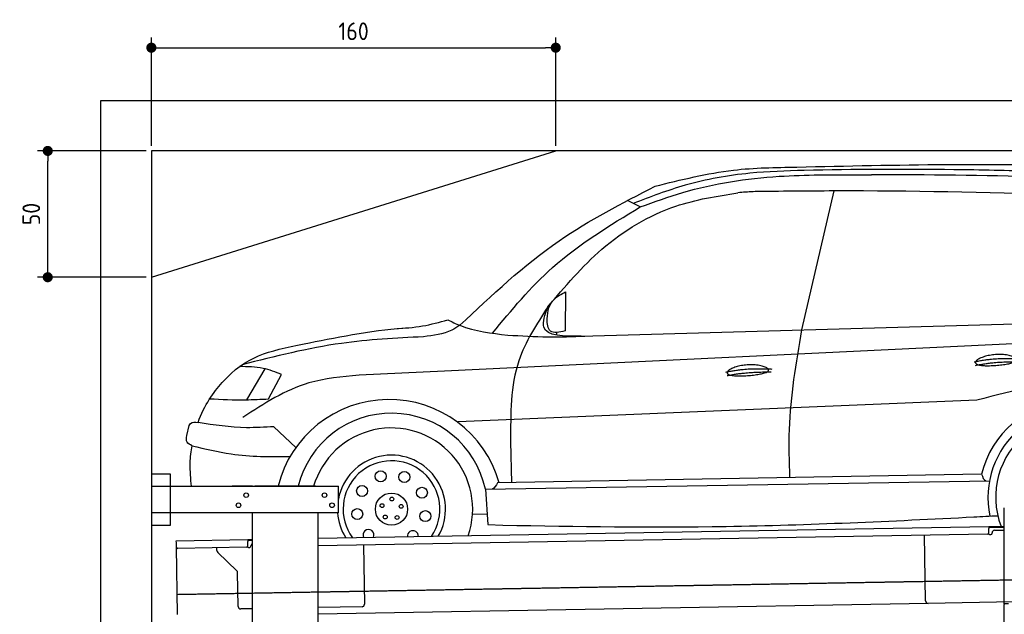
# Model space of a CAD drawing. Header units: millimetres. Extents: x 552 to 7231, y 5817 to 12136.
# Tile 4 of 7: x 552 to 4448, y 9781 to 12136. Entities that reach past the tile are written whole.
import ezdxf

# ---------------------------------------------------------------- set-up
doc = ezdxf.new("R2010")
doc.units = ezdxf.units.MM
doc.linetypes.add('GEN3', pattern=[6.25, 5, -1.25])
doc.layers.get('0').update_dxf_attribs({"lineweight": 25})
doc.layers.add('3', color=6, linetype='GEN3', lineweight=25)
doc.layers.add('4', color=3, linetype='Continuous', lineweight=25)
doc.layers.add('Car', color=10, linetype='Continuous')
doc.styles.get("Standard").update_dxf_attribs({"font": 'ISOCP.SHX'})
doc.dimstyles.new('GEN-ISO$0', dxfattribs={"dimscale": 20, "dimtxt": 3.5, "dimasz": 2, "dimexe": 2, "dimexo": 1, "dimgap": 1.5, "dimtad": 1, "dimdec": 1, "dimlfac": 0.1, "dimdsep": 46, "dimtxsty": 'Standard', "dimblk": 'PUNKT', "dimcen": 2, "dimclrd": 256, "dimclre": 256, "dimclrt": 2, "dimadec": 0, "dimazin": 0, "dimtp": 0.1, "dimtm": 0.1, "dimtfac": 0.71, "dimtdec": 1, "dimtmove": 2, "dimatfit": 3, "dimldrblk": 'PUNKT', "dimfxl": 1, "dimtolj": 1, "dimarcsym": 0})

# ---------------------------------------------------------------- blocks, each defined once
blk = doc.blocks.new('PUNKT')
at = {"layer": '4', "color": 0, "linetype": 'ByBlock'}
blk.add_line((-0.5, 0), (-1, 0), dxfattribs=at)
at = {"layer": '4', "color": 0, "linetype": 'ByBlock', "const_width": 0.5}
blk.add_lwpolyline([(-0.25, 0, 1), (0.25, 0, 1)], format="xyb", close=True, dxfattribs=at)
blk = doc.blocks.new('*D8')
at = {"layer": '4', "lineweight": -2, "transparency": 16777216}
for p, q in [((1052.8, 11615.9), (622.8, 11615.9)), ((662.8, 11155.9), (662.8, 11575.9)), ((1052.8, 11115.9), (622.8, 11115.9))]:
    blk.add_line(p, q, dxfattribs=at)
at = {"layer": 'Defpoints', "color": 0, "transparency": 16777216}
for p in [(662.8, 11615.9), (1072.8, 11615.9), (1072.8, 11115.9)]:
    blk.add_point(p, dxfattribs=at)
at = {"layer": '4', "lineweight": -2, "transparency": 16777216, "xscale": 40, "yscale": 40, "zscale": 40}
for p, rotation in [((662.8, 11615.9), 90), ((662.8, 11115.9), 270)]:
    blk.add_blockref('PUNKT', p, dxfattribs=dict(at, rotation=rotation))
at = {"layer": '4', "color": 2, "transparency": 16777216, "insert": (597.8, 11365.9), "char_height": 70, "attachment_point": 5, "rotation": 90}
blk.add_mtext('\\A1;50', dxfattribs=at)
blk = doc.blocks.new('*D9')
at = {"layer": '4', "lineweight": -2, "transparency": 16777216}
for p, q in [((1072.8, 11635.9), (1072.8, 12064.6)), ((2672.8, 11635.9), (2672.8, 12064.6)), ((1112.8, 12024.6), (2632.8, 12024.6))]:
    blk.add_line(p, q, dxfattribs=at)
at = {"layer": 'Defpoints', "color": 0, "transparency": 16777216}
for p in [(2672.8, 12024.6), (1072.8, 11615.9), (2672.8, 11615.9)]:
    blk.add_point(p, dxfattribs=at)
at = {"layer": '4', "lineweight": -2, "transparency": 16777216, "xscale": 40, "yscale": 40, "zscale": 40, "rotation": 180}
blk.add_blockref('PUNKT', (1072.8, 12024.6), dxfattribs=at)
at = {"layer": '4', "lineweight": -2, "transparency": 16777216, "xscale": 40, "yscale": 40, "zscale": 40}
blk.add_blockref('PUNKT', (2672.8, 12024.6), dxfattribs=at)
at = {"layer": '4', "color": 2, "transparency": 16777216, "insert": (1872.8, 12089.6), "char_height": 70, "attachment_point": 5}
blk.add_mtext('\\A1;160', dxfattribs=at)

msp = doc.modelspace()

# ---------------------------------------------------------------- linework, layer by layer
for p, q in [((872.77, 6065.9), (872.77, 11815.9)), ((872.77, 11815.9), (6472.77, 11815.9)), ((6272.78, 11615.9), (1072.77, 11615.9)), ((1072.77, 11615.9), (1072.77, 6315.9)), ((1072.77, 11115.9), (2672.77, 11615.9)), ((1072.77, 10338.02), (1147.77, 10338.02)), ((1147.77, 10338.02), (1147.77, 10133.02)), ((1072.77, 10288.02), (1812.77, 10288.02)), ((1472.77, 10288.02), (1392.77, 10288.02)), ((1472.77, 10288.02), (1482.77, 10288.02)), ((1722.77, 10288.02), (1482.77, 10288.02)), ((1722.77, 10288.02), (1732.77, 10288.02)), ((1732.77, 10288.02), (1812.77, 10288.02)), ((1812.77, 10183.02), (1812.77, 10288.02)), ((1812.77, 10183.02), (1072.77, 10183.02)), ((1472.77, 8708.02), (1472.77, 10183.02)), ((1732.77, 8027.85), (1732.77, 10183.02)), ((4447.57, 9822.48), (4447.57, 10202.48)), ((4447.57, 9822.48), (4447.57, 10202.48)), ((4447.57, 9822.48), (4447.57, 10202.48)), ((1147.77, 10133.02), (1072.77, 10133.02)), ((4396.09, 10128.56), (4445.89, 10129.43)), ((1732.77, 10082.07), (4386.09, 10128.39)), ((4381.61, 10098.3), (1732.77, 10052.07)), ((4136.19, 9833.98), (4131.65, 10093.94)), ((4386.09, 10128.39), (4396.09, 10128.56)), ((4386.09, 10128.39), (4386.23, 10120.39)), ((4396.16, 10124.56), (4386.16, 10124.39)), ((4386.52, 10103.39), (4386.23, 10120.39)), ((4389.13, 10097.43), (4394.13, 10097.52)), ((4447.57, 10125.46), (4396.16, 10124.56)), ((4399.04, 10102.61), (4399.02, 10103.61)), ((4408.85, 10113.78), (4447.57, 10114.46)), ((1171.58, 10072.28), (1454.03, 10077.21)), ((1171.72, 10064.28), (1171.58, 10072.28)), ((1172.01, 10047.28), (1171.72, 10064.28)), ((1454.03, 10077.21), (1464.03, 10077.38)), ((1454.03, 10077.21), (1454.17, 10069.21)), ((1464.1, 10073.38), (1454.1, 10073.21)), ((1454.47, 10052.21), (1454.17, 10069.21)), ((1464.03, 10077.38), (1472.77, 10077.53)), ((1472.77, 10073.53), (1464.1, 10073.38)), ((1466.99, 10051.43), (1466.97, 10052.43)), ((1911.99, 10055.2), (1916.07, 9821.23)), ((1176.67, 9780.32), (1172.01, 10047.28)), ((1449.56, 10047.12), (1177.1, 10042.37)), ((1332.28, 10033.22), (1332.08, 10045.07)), ((1410.76, 9953.36), (1335.34, 10026.2)), ((1457.08, 10046.26), (1462.07, 10046.34)), ((1416.15, 9812.51), (1413.81, 9946.34)), ((4146.36, 9824.16), (1732.77, 9782.03)), ((4483.57, 9830.04), (4146.36, 9824.16)), ((4447.57, 9822.48), (4447.57, 9819.48)), ((4463.57, 9822.48), (4447.57, 9822.48)), ((4447.57, 9822.48), (4447.57, 9819.48)), ((4463.57, 9822.48), (4447.57, 9822.48)), ((4447.57, 9822.48), (4447.57, 9819.48)), ((4463.57, 9822.48), (4447.57, 9822.48)), ((4447.57, 8097.48), (4447.57, 9819.48)), ((1472.77, 9803.49), (1426.32, 9802.68)), ((1906.25, 9811.06), (1732.77, 9808.03))]:
    msp.add_line(p, q)
for centre in [(1447.77, 10253.02), (1757.77, 10253.02), (1417.77, 10213.02), (1787.77, 10213.02)]:
    msp.add_circle(centre, 9)
for centre, radius, start, end in [((4381.53, 10103.3), 5, 271, 1), ((4389.04, 10102.43), 5, 214.23672, 271), ((4394.04, 10102.52), 5, 271, 1), ((4409.02, 10103.78), 10, 91, 181), ((1449.47, 10052.12), 5, 271, 1), ((1461.99, 10051.34), 5, 271, 1), ((1476.97, 10052.6), 10, 114.78744, 181), ((1177.01, 10047.37), 5, 181, 271), ((1342.28, 10033.39), 10, 181, 226), ((1456.99, 10051.25), 5, 214.23672, 271), ((1403.81, 9946.17), 10, 1, 46), ((1906.07, 9821.06), 10, 271, 1), ((4146.19, 9834.15), 10, 181, 271), ((1426.15, 9812.68), 10, 181, 271)]:
    msp.add_arc(centre, radius, start, end)
at = {"layer": '3'}
msp.add_line((1175.28, 9860.3), (6230.45, 9948.53), dxfattribs=at)
at = {"layer": 'Car'}
for p, q in [((3772.51, 11457.36), (3645.22, 10906.99)), ((3007.24, 11393.99), (2956.35, 11419.11)), ((2711.06, 11057.86), (2709.82, 10903.61)), ((2647.41, 10998.03), (2640.97, 10997.92)), ((2773.84, 10882), (4773.87, 10939.36)), ((5121.19, 10882.32), (2232.37, 10743.68)), ((2675.96, 10897.18), (2675.16, 10886.79)), ((1521.92, 10753.12), (1449.52, 10630.62)), ((1536.64, 10634.12), (1588.08, 10730.96)), ((2232.37, 10743.68), (1894.53, 10727.47)), ((4338.9, 10628.51), (2286.54, 10543.79)), ((1212.79, 10488.63), (1222.89, 10528.52)), ((1644.3, 10441.27), (1557.92, 10524.1)), ((2494.4, 10465.45), (2497.62, 10302.4)), ((4357.98, 10336.49), (2442.94, 10301.4)), ((1290.51, 10288.83), (1290.45, 10288.02)), ((1290.51, 10288.83), (1294.16, 10288.02)), ((2394.35, 10276.8), (4388.73, 10309.76)), ((2394.35, 10276.8), (2403.81, 10137.32)), ((2343.58, 10178.16), (2402.25, 10179.57)), ((2403.81, 10137.32), (2463.95, 10134.12))]:
    msp.add_line(p, q, dxfattribs=at)
for centre, radius in [((1980.02, 10327.6), 21.71), ((2073.55, 10324.77), 21.71), ((1906.55, 10269.64), 21.71), ((2022.9, 10197.7), 63.76), ((2143.38, 10262.48), 21.71), ((1985.51, 10211.51), 7.59), ((2024.48, 10237.53), 7.59), ((2061.27, 10208.5), 7.59), ((1887.52, 10178.03), 21.71), ((1998.2, 10166.41), 7.59), ((2045.02, 10164.54), 7.59), ((2156.84, 10169.88), 21.71)]:
    msp.add_circle(centre, radius, dxfattribs=at)
for centre, radius, start, end in [((2013.35, 10178.88), 452.82, 15.71402, 166.05283), ((4734.62, 10244.98), 387.6, 25.37775, 166.34429), ((4734.62, 10244.98), 351.9, 2.76544, 192.28875), ((2022.9, 10197.7), 379.79, 12.02177, 166.24225), ((4734.62, 10244.98), 321.28, 340.88388, 201.11612), ((2022.9, 10197.7), 321.28, 340.87454, 163.67252), ((2022.9, 10197.7), 213.75, 329.85765, 169.42883), ((2022.9, 10197.7), 191.3, 325.70019, 216.29981), ((2022.9, 10197.7), 213.75, 183.93814, 212.14235), ((1931.84, 10095.61), 21.71, 333.39049, 208.60951), ((2107.62, 10090.3), 21.71, 356.56144, 185.43856)]:
    msp.add_arc(centre, radius, start, end, dxfattribs=at)
for points in [[(4931.2, 11514.73), (4566.99, 11534.35), (4247.34, 11541.5), (3655.91, 11538.53), (3441.28, 11527.41), (3184.61, 11479.82), (2979.22, 11407.82)], [(3065.05, 11475.87), (3375.91, 11539.77), (3626.26, 11551.9)], [(3626.26, 11551.9), (4810.61, 11552.52), (5079.9, 11537.89)], [(3007.24, 11393.99), (3175.16, 11451.17), (3556.35, 11515.3), (3875.06, 11520.87)], [(4933.93, 11486.72), (4586.65, 11510.36), (3922.55, 11520.57)], [(2293.63, 10925.41), (2686.54, 11260.18), (3066.14, 11475.89)], [(3514.27, 11455.44), (3453.77, 11454.54), (3393.31, 11450.01)], [(4725.76, 11440.91), (3834.47, 11457.45), (3514.27, 11455.44)], [(2641.11, 10998.13), (2855.35, 11226.76), (3148, 11397.3), (3393.31, 11450.01)], [(2422.29, 10894.38), (2659.99, 11153.93), (3007.24, 11393.99)], [(2709.82, 10903.61), (2652.13, 10902.6), (2639.04, 10951.31), (2666.48, 11028.21), (2711.06, 11057.86)], [(2641.11, 10998.13), (2526.94, 10785.38), (2494.4, 10465.45)], [(2773.84, 10882), (2625.69, 10918.3), (2641.11, 10998.13)], [(2036.25, 10911.95), (2146.21, 10922.99), (2245.33, 10947.22)], [(2245.33, 10947.22), (2293.63, 10925.41), (2483.07, 10886.86)], [(2293.63, 10925.41), (2261.64, 10906.23), (2149.16, 10880.08)], [(2149.16, 10880.08), (1824.85, 10853.93), (1431.87, 10769.2)], [(2483.07, 10886.86), (2641.28, 10879.88), (2788.53, 10882.42)], [(3645.22, 10906.99), (3596.1, 10513.1), (3597.99, 10322.56)], [(1588.08, 10730.96), (1514.89, 10754.72), (1421.96, 10762.17)], [(1894.53, 10727.47), (1695.29, 10697.04), (1435.34, 10560.9)], [(1303.6, 10634.57), (1445.12, 10630.56), (1536.64, 10634.12)], [(1222.89, 10528.52), (1228.09, 10536.66), (1257.45, 10540.37)], [(1557.92, 10524.1), (1448.86, 10520.11), (1257.45, 10540.37)], [(1233.9, 10448.92), (1213.97, 10463.03), (1212.79, 10488.63)], [(1233.9, 10448.92), (1388.16, 10416.17), (1621.34, 10405.54)]]:
    msp.add_spline(points, degree=3, dxfattribs=at)
for points, degree in [([(3875.06, 11520.87), (3890.89, 11520.77), (3906.72, 11520.67), (3922.55, 11520.57)], 3), ([(4328.46, 10780.52), (4403.57, 10798.73), (4509.96, 10793)], 2), ([(3345.94, 10739.9), (3421.06, 10758.1), (3527.45, 10752.38)], 2), ([(4333.78, 10766.76), (4407.52, 10782.64), (4508.12, 10781.39)], 2), ([(3351.27, 10726.14), (3425.01, 10742.02), (3525.6, 10740.77)], 2), ([(4761.99, 10686.39), (4632.06, 10707.27), (4485.48, 10667.89), (4338.9, 10628.51)], 3), ([(1225.84, 10379.57), (1227.48, 10404.27), (1230.22, 10427.34), (1233.9, 10448.92)], 3), ([(1231.52, 10288.02), (1228.48, 10317.34), (1227.16, 10348.45), (1225.84, 10379.57)], 3), ([(4357.98, 10336.49), (4361.76, 10324.34), (4365.55, 10312.19), (4374.54, 10309.53)], 3), ([(2442.94, 10301.4), (2436.98, 10291.25), (2431.02, 10281.1), (2422.1, 10277.26)], 3)]:
    msp.add_open_spline(points, degree=degree, dxfattribs=at)
for points, degree, knots in [([(1257.45, 10540.37), (1282.64, 10611.04), (1419.93, 10799.78), (1598.4, 10835.9), (1944.32, 10906.16), (2068.34, 10914.1)], 3, [108.4209833, 108.4209833, 108.4209833, 108.4209833, 280.9391999, 766.71461, 1152.2456506, 1152.2456506, 1152.2456506, 1152.2456506]), ([(4333.59, 10777.46), (4332.59, 10785.69), (4353.3, 10802.4), (4435.61, 10823.97), (4529.14, 10792.52), (4502.17, 10771.07), (4358.64, 10758.54), (4334.6, 10769.24), (4333.59, 10777.46)], 5, [0, 0, 0, 0, 0, 0, 0.300106, 0.500106, 0.700106, 1, 1, 1, 1, 1, 1]), ([(3351.08, 10736.84), (3350.07, 10745.06), (3370.79, 10761.77), (3453.1, 10783.34), (3546.63, 10751.9), (3519.65, 10730.45), (3376.12, 10717.92), (3352.08, 10728.62), (3351.08, 10736.84)], 5, [0, 0, 0, 0, 0, 0, 0.300106, 0.500106, 0.700106, 1, 1, 1, 1, 1, 1]), ([(2463.95, 10134.12), (2758.33, 10129.01), (3379.77, 10120.47), (4000.59, 10150.25), (4327.32, 10166.86), (4327.32, 10166.86), (4327.32, 10166.86), (4327.32, 10166.86), (4358.82, 10168.46), (4390.32, 10170.06), (4421.82, 10171.66)], 3, [125.667199, 125.667199, 125.667199, 125.667199, 1008.6848969, 1989.819526, 1989.819526, 1989.819526, 1989.8195318, 1989.8195318, 1989.8195318, 2084.4040227, 2084.4040227, 2084.4040227, 2084.4040227])]:
    msp.add_open_spline(points, degree=degree, knots=knots, dxfattribs=at)

# ---------------------------------------------------------------- dimensions: what is measured, and where the dimension line sits
at = {"layer": '4'}
dim = msp.add_linear_dim(base=(2672.77, 12024.58), p1=(1072.77, 11615.9), p2=(2672.77, 11615.9), dimstyle='GEN-ISO$0', dxfattribs=at)
dim.commit()
dim.dimension.update_dxf_attribs({"geometry": '*D9', "text_midpoint": (1872.77, 12089.58)})
dim = msp.add_linear_dim(base=(662.77, 11615.9), p1=(1072.77, 11115.9), p2=(1072.77, 11615.9), angle=90, dimstyle='GEN-ISO$0', dxfattribs=at)
dim.commit()
dim.dimension.update_dxf_attribs({"geometry": '*D8', "text_midpoint": (597.77, 11365.9)})

doc.saveas('drawing.dxf')
